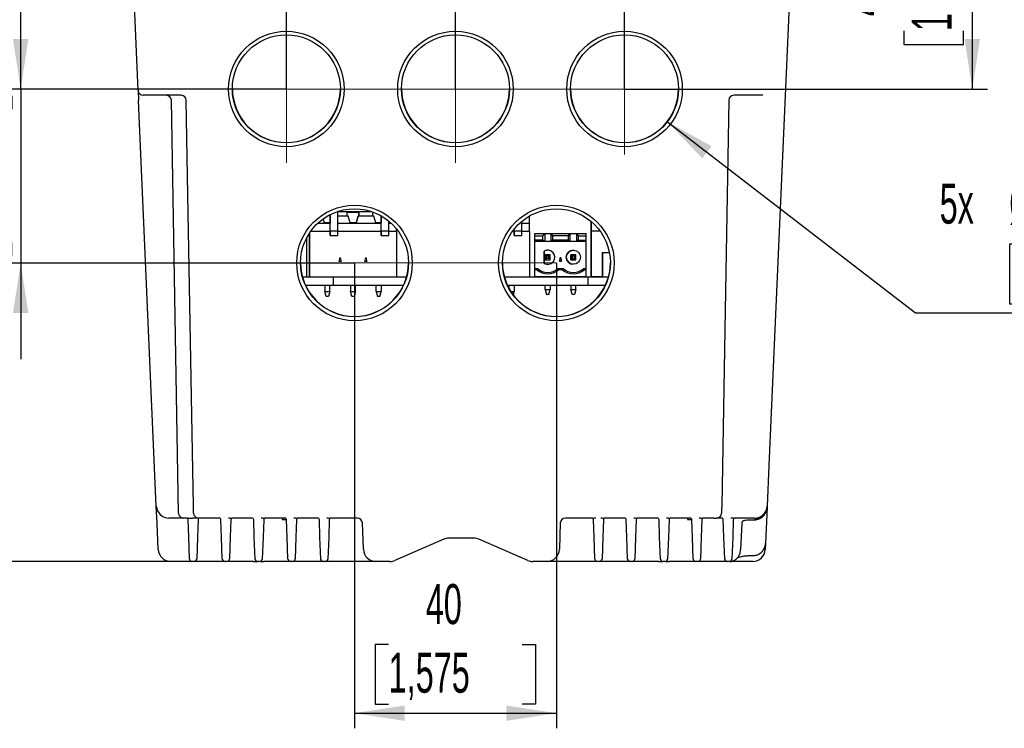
# Model space of a CAD drawing. Header units: millimetres. Extents: x 0 to 1260, y 0 to 891.
# Tile 14 of 56: x 132 to 327, y 515 to 655. Entities that reach past the tile are written whole.
import ezdxf

# ---------------------------------------------------------------- set-up
doc = ezdxf.new("R2010")
doc.units = ezdxf.units.MM
doc.header["$LTSCALE"] = 3
doc.layers.add('FORMAT', color=7, linetype='Continuous')
doc.styles.add('SLDTEXTSTYLE0', font='TXT', dxfattribs={"width": 0.605})
doc.dimstyles.new('SLDDIMSTYLE0', dxfattribs={"dimtxt": 7.704956, "dimasz": 9.906, "dimexe": 0, "dimexo": 0.0625, "dimgap": 1.926239, "dimtad": 1, "dimdec": 1, "dimrnd": 1e-09, "dimzin": 12, "dimdsep": 46, "dimtxsty": 'SLDTEXTSTYLE0', "dimsah": 1, "dimcen": 0.09, "dimadec": 0, "dimazin": 3, "dimtfac": 1, "dimtdec": 1, "dimtmove": 0, "dimatfit": 0, "dimfxl": 1, "dimfrac": 2, "dimtolj": 1, "dimtzin": 12, "dimarcsym": 0})
doc.dimstyles.new('SLDDIMSTYLE4', dxfattribs={"dimtxt": 7.704956, "dimasz": 9.906, "dimexe": 0, "dimexo": 0.0625, "dimgap": 1.926239, "dimtad": 1, "dimdec": 1, "dimrnd": 1e-09, "dimzin": 12, "dimdsep": 46, "dimtxsty": 'SLDTEXTSTYLE0', "dimblk2": 'DOT', "dimsah": 1, "dimcen": 0.09, "dimadec": 0, "dimazin": 3, "dimtfac": 1, "dimtdec": 1, "dimtmove": 0, "dimatfit": 0, "dimfxl": 1, "dimfrac": 2, "dimtolj": 1, "dimtzin": 12, "dimarcsym": 0})
doc.dimstyles.new('SLDDIMSTYLE5', dxfattribs={"dimtxt": 7.704956, "dimasz": 3.048, "dimexe": 0, "dimexo": 0.0625, "dimgap": 1.926239, "dimtad": 1, "dimdec": 1, "dimrnd": 1e-09, "dimzin": 12, "dimdsep": 46, "dimtxsty": 'SLDTEXTSTYLE0', "dimblk1": 'DOT', "dimsah": 1, "dimcen": 0.09, "dimadec": 0, "dimazin": 3, "dimtfac": 1, "dimtdec": 1, "dimtmove": 0, "dimatfit": 0, "dimldrblk": 'DOT', "dimfxl": 1, "dimfrac": 2, "dimtolj": 1, "dimtzin": 12, "dimarcsym": 0})
doc.dimstyles.new('SLDDIMSTYLE6', dxfattribs={"dimtxt": 7.704956, "dimasz": 9.906, "dimexe": 0, "dimexo": 0.0625, "dimgap": 1.926239, "dimtad": 1, "dimdec": 1, "dimrnd": 1e-09, "dimzin": 12, "dimdsep": 46, "dimtxsty": 'SLDTEXTSTYLE0', "dimsah": 1, "dimcen": 0.09, "dimadec": 0, "dimazin": 3, "dimtfac": 1, "dimtdec": 1, "dimtofl": 0, "dimtmove": 0, "dimatfit": 3, "dimfxl": 1, "dimfrac": 2, "dimtolj": 1, "dimtzin": 12, "dimarcsym": 0})
doc.dimstyles.new('SLDDIMSTYLE7', dxfattribs={"dimtxt": 7.704956, "dimasz": 9.906, "dimexe": 0, "dimexo": 0.0625, "dimgap": 1.926239, "dimtad": 0, "dimtih": 1, "dimtoh": 1, "dimdec": 1, "dimrnd": 1e-09, "dimzin": 12, "dimdsep": 46, "dimtxsty": 'SLDTEXTSTYLE0', "dimsah": 1, "dimcen": 0, "dimadec": 0, "dimazin": 3, "dimtfac": 1, "dimtdec": 1, "dimtofl": 0, "dimtmove": 0, "dimatfit": 3, "dimfxl": 1, "dimfrac": 2, "dimtolj": 1, "dimtzin": 12, "dimarcsym": 0})

# ---------------------------------------------------------------- blocks, each defined once
blk = doc.blocks.new('_Dot')
at = {"color": 0, "linetype": 'ByBlock', "lineweight": -2}
blk.add_line((-0.5, 0), (-1, 0), dxfattribs=at)
at = {"color": 0, "linetype": 'ByBlock', "const_width": 0.5}
blk.add_lwpolyline([(-0.25, 0, 1), (0.25, 0, 1)], format="xyb", close=True, dxfattribs=at)
blk = doc.blocks.new('_D_5')
at = {"layer": 'FORMAT'}
for p, q in [((143.09, 770.74), (140.45, 770.74)), ((140.45, 770.74), (140.45, 758.91)), ((169.55, 770.74), (172.2, 770.74)), ((172.2, 770.74), (172.2, 758.91)), ((140.45, 758.91), (143.09, 758.91)), ((172.2, 758.91), (169.55, 758.91)), ((184.42, 641.47), (184.42, 760.14)), ((217.92, 641.47), (217.92, 760.14)), ((184.42, 757.14), (134.86, 757.14)), ((184.42, 757.14), (217.92, 757.14)), ((217.92, 757.14), (236.97, 757.14))]:
    blk.add_line(p, q, dxfattribs=at)
blk.add_solid([(184.42, 757.14), (174.52, 758.67), (174.52, 755.62)], dxfattribs=at)
at = {"layer": 'FORMAT', "xscale": 3.048, "yscale": 3.048, "rotation": 180}
blk.add_blockref('_Dot', (217.92, 757.14, 94.89), dxfattribs=at)
at = {"layer": 'FORMAT', "char_height": 7.938, "attachment_point": 1, "style": 'SLDTEXTSTYLE0'}
for s, insert in [('33,5', (146.03, 782.74)), ('1,319', (143.09, 769.14))]:
    blk.add_mtext(s, dxfattribs=dict(at, insert=insert))
blk = doc.blocks.new('_D_6')
at = {"layer": 'FORMAT'}
for p, q in [((267.3, 770.74), (264.65, 770.74)), ((264.65, 770.74), (264.65, 758.91)), ((293.75, 770.74), (296.4, 770.74)), ((296.4, 770.74), (296.4, 758.91)), ((217.92, 641.47), (217.92, 760.14)), ((251.42, 641.47), (251.42, 760.14)), ((264.65, 758.91), (267.3, 758.91)), ((296.4, 758.91), (293.75, 758.91)), ((217.92, 757.14), (198.87, 757.14)), ((217.92, 757.14), (251.42, 757.14)), ((251.42, 757.14), (301.99, 757.14))]:
    blk.add_line(p, q, dxfattribs=at)
blk.add_solid([(251.42, 757.14), (261.33, 755.62), (261.33, 758.67)], dxfattribs=at)
at = {"layer": 'FORMAT', "xscale": 3.048, "yscale": 3.048}
blk.add_blockref('_Dot', (217.92, 757.14, 94.89), dxfattribs=at)
at = {"layer": 'FORMAT', "char_height": 7.938, "attachment_point": 1, "style": 'SLDTEXTSTYLE0'}
for s, insert in [('33,5', (270.24, 782.74)), ('1,319', (267.3, 769.14))]:
    blk.add_mtext(s, dxfattribs=dict(at, insert=insert))
blk = doc.blocks.new('_D_7')
at = {"layer": 'FORMAT'}
for p, q in [((131.79, 641.47), (131.79, 660.52)), ((118.19, 637.46), (118.19, 640.11)), ((118.19, 640.11), (130.02, 640.11)), ((184.42, 641.47), (128.79, 641.47)), ((130.02, 640.11), (130.02, 637.46)), ((131.79, 641.47), (131.79, 607)), ((118.19, 611), (118.19, 608.36)), ((130.02, 608.36), (130.02, 611)), ((118.19, 608.36), (130.02, 608.36)), ((197.92, 607), (128.79, 607)), ((131.79, 607), (131.79, 587.95))]:
    blk.add_line(p, q, dxfattribs=at)
for points in [[(131.79, 641.47), (133.31, 651.37), (130.26, 651.37)], [(131.79, 607), (130.26, 597.09), (133.31, 597.09)]]:
    blk.add_solid(points, dxfattribs=at)
at = {"layer": 'FORMAT', "char_height": 7.938, "attachment_point": 1, "rotation": 90, "style": 'SLDTEXTSTYLE0'}
for s, insert in [('1,357', (119.79, 611)), ('34,5', (106.19, 613.94))]:
    blk.add_mtext(s, dxfattribs=dict(at, insert=insert))
blk = doc.blocks.new('_D_8')
at = {"layer": 'FORMAT'}
for p, q in [((168.15, 740.41), (97.65, 740.41)), ((100.65, 547.85), (100.65, 740.41)), ((87.05, 657.36), (87.05, 660.01)), ((87.05, 660.01), (98.89, 660.01)), ((98.89, 660.01), (98.89, 657.36)), ((87.05, 630.9), (87.05, 628.26)), ((98.89, 628.26), (98.89, 630.9)), ((87.05, 628.26), (98.89, 628.26)), ((161.54, 547.85), (97.65, 547.85))]:
    blk.add_line(p, q, dxfattribs=at)
for points in [[(100.65, 740.41), (99.13, 730.5), (102.17, 730.5)], [(100.65, 547.85), (102.17, 557.76), (99.13, 557.76)]]:
    blk.add_solid(points, dxfattribs=at)
at = {"layer": 'FORMAT', "char_height": 7.938, "attachment_point": 1, "rotation": 90, "style": 'SLDTEXTSTYLE0'}
for s, insert in [('192,6', (75.06, 630.9)), ('7,581', (88.65, 630.9))]:
    blk.add_mtext(s, dxfattribs=dict(at, insert=insert))
blk = doc.blocks.new('_D_9')
at = {"layer": 'FORMAT'}
for p, q in [((197.92, 607), (197.92, 514.79)), ((237.92, 607), (237.92, 514.79)), ((204.69, 531.39), (202.05, 531.39)), ((202.05, 531.39), (202.05, 519.55)), ((231.15, 531.39), (233.8, 531.39)), ((233.8, 531.39), (233.8, 519.55)), ((202.05, 519.55), (204.69, 519.55)), ((233.8, 519.55), (231.15, 519.55)), ((197.92, 517.79), (237.92, 517.79))]:
    blk.add_line(p, q, dxfattribs=at)
for points in [[(197.92, 517.79), (207.83, 516.27), (207.83, 519.31)], [(237.92, 517.79), (228.02, 519.31), (228.02, 516.27)]]:
    blk.add_solid(points, dxfattribs=at)
at = {"layer": 'FORMAT', "char_height": 7.938, "attachment_point": 1, "style": 'SLDTEXTSTYLE0'}
for s, insert in [('40', (212.04, 543.38)), ('1,575', (204.69, 529.79))]:
    blk.add_mtext(s, dxfattribs=dict(at, insert=insert))
blk = doc.blocks.new('_D_10')
at = {"layer": 'FORMAT'}
for p, q in [((287.11, 690.95), (323.32, 690.95)), ((320.32, 690.95), (320.32, 641.47)), ((306.72, 679.44), (306.72, 682.08)), ((306.72, 682.08), (318.55, 682.08)), ((318.55, 682.08), (318.55, 679.44)), ((306.72, 652.98), (306.72, 650.33)), ((318.55, 650.33), (318.55, 652.98)), ((306.72, 650.33), (318.55, 650.33)), ((251.42, 641.47), (323.32, 641.47))]:
    blk.add_line(p, q, dxfattribs=at)
for points in [[(320.32, 690.95), (318.79, 681.04), (321.84, 681.04)], [(320.32, 641.47), (321.84, 651.37), (318.79, 651.37)]]:
    blk.add_solid(points, dxfattribs=at)
at = {"layer": 'FORMAT', "char_height": 7.938, "attachment_point": 1, "rotation": 90, "style": 'SLDTEXTSTYLE0'}
for s, insert in [('1,948', (308.32, 652.98)), ('49,5', (294.72, 655.92))]:
    blk.add_mtext(s, dxfattribs=dict(at, insert=insert))
blk = doc.blocks.new('_D_11')
at = {"layer": 'FORMAT'}
for p, q in [((259.9, 634.98), (309.09, 597.15)), ((330.31, 610.75), (327.67, 610.75)), ((327.67, 610.75), (327.67, 598.92)), ((356.77, 610.75), (359.42, 610.75)), ((359.42, 610.75), (359.42, 598.92)), ((327.67, 598.92), (330.31, 598.92)), ((359.42, 598.92), (356.77, 598.92)), ((309.09, 597.15), (362.06, 597.15))]:
    blk.add_line(p, q, dxfattribs=at)
blk.add_solid([(259.9, 634.98), (266.83, 627.73), (268.68, 630.15)], dxfattribs=at)
at = {"layer": 'FORMAT', "char_height": 7.938, "attachment_point": 1, "style": 'SLDTEXTSTYLE0'}
for s, insert in [('5x', (313.85, 622.74)), ('%%c', (327.63, 622.74)), ('21,4', (338.87, 622.74)), ('0,843', (330.31, 609.15))]:
    blk.add_mtext(s, dxfattribs=dict(at, insert=insert))

msp = doc.modelspace()

# ---------------------------------------------------------------- linework, layer by layer
at = {"color": 7, "linetype": 'Continuous', "lineweight": 25}
for p, q in [((155.067789, 641.19319), (152.895325, 690.95081)), ((285.447017, 690.95081), (280.029121, 566.860582)), ((155.067789, 641.19319), (155.153587, 639.228095)), ((156.946412, 640.23681), (156.066837, 640.23681)), ((163.598417, 640.23681), (156.946412, 640.23681)), ((278.845024, 640.23681), (273.073541, 640.23681)), ((158.66333, 558.841761), (155.153587, 639.228095)), ((163.070396, 557.433357), (161.642206, 639.254262)), ((164.861374, 624.180697), (164.598264, 639.254262)), ((272.073693, 639.254262), (271.41309, 601.408349)), ((165.878319, 565.919945), (164.861374, 624.180697)), ((193.106351, 613.407491), (193.106351, 616.579268)), ((193.106351, 616.571394), (193.106351, 614.971224)), ((201.312141, 617.171671), (194.530202, 617.171672)), ((194.606351, 616.665298), (194.606351, 617.171672)), ((194.606351, 613.407491), (194.606351, 616.665298)), ((196.456351, 617.071225), (198.756351, 617.071225)), ((196.456351, 616.271224), (196.456351, 617.071225)), ((198.756351, 617.071225), (198.756351, 616.271224)), ((198.756351, 616.271224), (198.756351, 617.071225)), ((198.756351, 617.071225), (198.756351, 617.071225)), ((201.536351, 616.271224), (201.536351, 617.071225)), ((190.674113, 614.897486), (193.106351, 614.897486)), ((191.961351, 614.971225), (191.737718, 615.756961)), ((193.106351, 614.971224), (191.961351, 614.971225)), ((196.671351, 616.271224), (194.606351, 616.271224)), ((194.606351, 614.897486), (203.226351, 614.897485)), ((197.041351, 614.971224), (196.671351, 616.271224)), ((198.251351, 614.971224), (197.041351, 614.971224)), ((198.25135, 614.971224), (198.290362, 615.108291)), ((198.25135, 614.971224), (198.251351, 614.971224)), ((198.621351, 616.271224), (198.251351, 614.971224)), ((198.290362, 615.108291), (198.621351, 616.271224)), ((201.751351, 616.271224), (198.621351, 616.271224)), ((198.621351, 616.271224), (198.621351, 616.271224)), ((202.121351, 614.971224), (201.751351, 616.271224)), ((203.226351, 614.971224), (202.121351, 614.971224)), ((203.226351, 616.316227), (203.226351, 614.971224)), ((203.226351, 613.407491), (203.226351, 616.316227)), ((204.726351, 613.407491), (204.726351, 615.282097)), ((204.726351, 614.897485), (205.16823, 614.897485)), ((231.081331, 613.407489), (231.081331, 615.253436)), ((231.081331, 614.897485), (232.621331, 614.897485)), ((232.621331, 614.897485), (232.621331, 616.271224)), ((232.621331, 613.271224), (232.621331, 614.897485)), ((244.819302, 607.325166), (244.819302, 615.204677)), ((244.819302, 614.910186), (244.819302, 613.283924)), ((189.02635, 612.974656), (189.02635, 604.271225)), ((189.02635, 607.312467), (189.02635, 612.974656)), ((193.10635, 613.271224), (189.232172, 613.271225)), ((193.10635, 612.471672), (193.106351, 613.407491)), ((193.10635, 613.155011), (193.10635, 613.271224)), ((193.10635, 613.155011), (193.10635, 612.471672)), ((193.106351, 613.407491), (194.606351, 613.407491)), ((194.60635, 612.471672), (194.606351, 613.407491)), ((203.22635, 613.271224), (194.606351, 613.271224)), ((203.22635, 612.471671), (203.226351, 613.407491)), ((203.22635, 613.171536), (203.22635, 613.271224)), ((203.22635, 613.171536), (203.22635, 612.471671)), ((203.226351, 613.407491), (204.726351, 613.407491)), ((204.72635, 612.471671), (204.726351, 613.407491)), ((206.26635, 613.271224), (204.726351, 613.271224)), ((206.26635, 613.271224), (206.266351, 613.723356)), ((206.26635, 613.271224), (206.26635, 604.271224)), ((229.581331, 613.271224), (229.232172, 613.271224)), ((229.581331, 613.407489), (229.581331, 613.729998)), ((229.581331, 612.47167), (229.581331, 613.407489)), ((229.581331, 613.407489), (231.081331, 613.407489)), ((229.581331, 613.171535), (229.581331, 613.271224)), ((229.581331, 613.171535), (229.581331, 612.47167)), ((231.081331, 612.47167), (231.081331, 613.407489)), ((232.621331, 613.271224), (231.081331, 613.271224)), ((232.621331, 613.271224), (232.621331, 604.271224)), ((233.666069, 612.371224), (233.666069, 612.871224)), ((233.666069, 612.871224), (243.826069, 612.871224)), ((233.666069, 611.941224), (233.666069, 612.871223)), ((235.231069, 612.371224), (235.601069, 612.844385)), ((235.601069, 612.844385), (236.811069, 612.844385)), ((235.601069, 612.844385), (235.601069, 611.234617)), ((236.811069, 612.844385), (237.181069, 612.371224)), ((236.811069, 612.844385), (236.811069, 611.234617)), ((240.311069, 612.371224), (240.681069, 612.844386)), ((240.681069, 612.844386), (241.891069, 612.844386)), ((240.681069, 611.234617), (240.681069, 612.844386)), ((241.891069, 612.844386), (242.261069, 612.371224)), ((241.891069, 612.844386), (241.891069, 611.234617)), ((243.826069, 612.371224), (243.826069, 612.871224)), ((246.60102, 613.283924), (244.819302, 613.283924)), ((244.819302, 613.283924), (244.819302, 613.283924)), ((244.819302, 613.283924), (244.819302, 604.283924)), ((188.496178, 604.271224), (188.496178, 612.093566)), ((193.10635, 612.471672), (193.10635, 612.471672)), ((193.10635, 612.471672), (194.60635, 612.471672)), ((203.22635, 612.471671), (203.22635, 612.471671)), ((203.22635, 612.471671), (204.72635, 612.471671)), ((229.581331, 612.47167), (229.581331, 612.47167)), ((229.581331, 612.47167), (231.081331, 612.47167)), ((233.666069, 611.546224), (233.666069, 612.371224)), ((233.666069, 612.371224), (235.231069, 612.371224)), ((233.666069, 611.941224), (233.666069, 611.941224)), ((233.666069, 604.271224), (233.666069, 611.941223)), ((233.666069, 611.234617), (233.666069, 611.546224)), ((235.231069, 611.546224), (233.666069, 611.546224)), ((235.562058, 611.234617), (233.666069, 611.234617)), ((233.666069, 608.141224), (233.666069, 611.234616)), ((235.231069, 611.546224), (235.231069, 612.371224)), ((235.562058, 611.234617), (235.231069, 611.546224)), ((235.601069, 611.234617), (235.562058, 611.234617)), ((236.811069, 611.234617), (235.601069, 611.234617)), ((236.85008, 611.234617), (236.811069, 611.234617)), ((237.181069, 611.546224), (236.85008, 611.234617)), ((240.642058, 611.234617), (236.85008, 611.234617)), ((240.311069, 612.371224), (237.181069, 612.371224)), ((237.181069, 612.371224), (237.181069, 611.546224)), ((240.311069, 611.546224), (237.181069, 611.546224)), ((240.311069, 611.546224), (240.311069, 612.371224)), ((240.642058, 611.234617), (240.311069, 611.546224)), ((240.681069, 611.234617), (240.642058, 611.234617)), ((241.891069, 611.234617), (240.681069, 611.234617)), ((241.93008, 611.234617), (241.891069, 611.234617)), ((242.261069, 611.546224), (241.93008, 611.234617)), ((243.826069, 611.234617), (241.93008, 611.234617)), ((242.261069, 612.371224), (243.826069, 612.371224)), ((242.261069, 612.371224), (242.261069, 611.546224)), ((242.261069, 611.546224), (243.826069, 611.546224)), ((243.826069, 611.546224), (243.826069, 612.371224)), ((243.826069, 611.234617), (243.826069, 611.546224)), ((243.826069, 605.941224), (243.826069, 611.234617)), ((235.506069, 609.35366), (235.506069, 609.35366)), ((235.506069, 609.35366), (235.506069, 606.928788)), ((235.506069, 606.928788), (235.506069, 609.35366)), ((235.706069, 608.641224), (235.706069, 607.641224)), ((235.974018, 608.373275), (235.706069, 608.641224)), ((236.706069, 608.641224), (235.706069, 608.641224)), ((235.706069, 607.641224), (235.706069, 608.641224)), ((236.206069, 609.541224), (236.206069, 609.541224)), ((236.43812, 608.373275), (236.706069, 608.641224)), ((236.706069, 607.641224), (236.706069, 608.641224)), ((240.786069, 608.641224), (240.786069, 607.641224)), ((241.054018, 608.373275), (240.786069, 608.641224)), ((241.786069, 608.641224), (240.786069, 608.641224)), ((240.786069, 607.641224), (240.786069, 608.641224)), ((241.286069, 609.541224), (241.286069, 609.541224)), ((241.51812, 608.373275), (241.786069, 608.641224)), ((241.786069, 607.641224), (241.786069, 608.641224)), ((247.046159, 609.071224), (247.046159, 604.271224)), ((247.071183, 609.071224), (247.046159, 609.071224)), ((247.071183, 609.071224), (248.424845, 609.071224)), ((247.071183, 604.271224), (247.071183, 609.071224)), ((189.02635, 607.420969), (189.02635, 607.621225)), ((189.02635, 607.621225), (189.02635, 607.621225)), ((189.02635, 607.621225), (189.02635, 607.420969)), ((189.02635, 607.420969), (189.02635, 607.312467)), ((189.02635, 604.971482), (189.02635, 607.420969)), ((194.905388, 607.321224), (195.10635, 608.071224)), ((195.307312, 607.321224), (194.905388, 607.321224)), ((195.10635, 608.071224), (195.307312, 607.321224)), ((199.985388, 607.321224), (200.18635, 608.071224)), ((200.387312, 607.321224), (199.985388, 607.321224)), ((200.18635, 608.071224), (200.387312, 607.321224)), ((233.666069, 607.940262), (233.666069, 608.342185)), ((233.666069, 605.941224), (233.666069, 608.141224)), ((235.506069, 606.928788), (235.506069, 606.928788)), ((235.974018, 607.909173), (235.706069, 607.641224)), ((235.706069, 607.641224), (236.706069, 607.641224)), ((236.43812, 608.373275), (235.974018, 608.373275)), ((235.974018, 608.373275), (235.974018, 607.909173)), ((236.43812, 607.909173), (235.974018, 607.909173)), ((236.206069, 606.741224), (236.206069, 606.741224)), ((236.43812, 607.909173), (236.43812, 608.373275)), ((236.706069, 607.641224), (236.43812, 607.909173)), ((238.545107, 607.391224), (238.746069, 608.141224)), ((238.545107, 607.391224), (238.94703, 607.391224)), ((238.746069, 608.141224), (238.947031, 607.391224)), ((238.947031, 607.391224), (238.746069, 608.141224)), ((240.786069, 607.641224), (241.054018, 607.909173)), ((240.786069, 607.641224), (241.786069, 607.641224)), ((241.054018, 608.373275), (241.054018, 607.909173)), ((241.51812, 608.373275), (241.054018, 608.373275)), ((241.054018, 607.909173), (241.51812, 607.909173)), ((241.286069, 606.741224), (241.286069, 606.741224)), ((241.51812, 607.909173), (241.51812, 608.373275)), ((241.786069, 607.641224), (241.51812, 607.909173)), ((244.819302, 607.433668), (244.819302, 607.633924)), ((244.819302, 607.633924), (244.819302, 607.633924)), ((244.819302, 607.633924), (244.819302, 607.433668)), ((244.819302, 607.433668), (244.819302, 607.325166)), ((244.819302, 604.984182), (244.819302, 607.433668)), ((189.02635, 604.271225), (189.02635, 605.079984)), ((189.02635, 605.079984), (189.02635, 604.971482)), ((189.02635, 604.971482), (189.02635, 604.771226)), ((189.02635, 604.771226), (189.02635, 604.971482)), ((189.02635, 604.771226), (189.02635, 604.771226)), ((233.666069, 605.641224), (233.666069, 605.941224)), ((233.666069, 605.941224), (234.166461, 605.941224)), ((234.052003, 605.641224), (233.666069, 605.641224)), ((233.666069, 604.271224), (233.666069, 605.641223)), ((234.166461, 605.941224), (234.052003, 605.641224)), ((238.245677, 605.941224), (238.360135, 605.641224)), ((238.245677, 605.941224), (239.246461, 605.941224)), ((239.132003, 605.641224), (238.360135, 605.641224)), ((239.246461, 605.941224), (239.132003, 605.641224)), ((243.325677, 605.941224), (243.440135, 605.641224)), ((243.325677, 605.941224), (243.826069, 605.941224)), ((243.826069, 605.641224), (243.440135, 605.641224)), ((243.826069, 605.641224), (243.826069, 605.941224)), ((243.826069, 604.271224), (243.826069, 605.641224)), ((244.819301, 604.283924), (244.819301, 605.092684)), ((244.819302, 605.092684), (244.819302, 604.984182)), ((244.819302, 604.984182), (244.819302, 604.783926)), ((244.819302, 604.783926), (244.819302, 604.984182)), ((244.819302, 604.783926), (244.819302, 604.783926)), ((187.605138, 604.271224), (193.671171, 604.271224)), ((193.671171, 604.271224), (193.671171, 602.62122)), ((193.671171, 604.271224), (208.237204, 604.271224)), ((227.605138, 604.271224), (233.531171, 604.271224)), ((233.531171, 604.271224), (235.586172, 604.271224)), ((243.826069, 604.271224), (233.666069, 604.271224)), ((235.586172, 604.271224), (244.171171, 604.271224)), ((244.171171, 604.271224), (244.171171, 602.62122)), ((244.171171, 604.271224), (248.237204, 604.271224)), ((244.819302, 604.283924), (244.819301, 604.283924)), ((247.046159, 604.283924), (244.819302, 604.283924)), ((188.209856, 602.62122), (193.671171, 602.62122)), ((192.06635, 602.62122), (192.06635, 601.371225)), ((192.06635, 602.62122), (192.06635, 601.371225)), ((192.06635, 601.371225), (192.06635, 601.371225)), ((192.06635, 601.371225), (193.06635, 601.371224)), ((192.334299, 600.371225), (192.06635, 601.371225)), ((192.334299, 600.371225), (192.06635, 601.371225)), ((193.06635, 601.371224), (192.798401, 600.371224)), ((193.06635, 601.371224), (193.06635, 602.62122)), ((193.671171, 602.62122), (207.632486, 602.62122)), ((197.14635, 602.62122), (197.14635, 601.371224)), ((197.14635, 602.62122), (197.14635, 601.371224)), ((197.14635, 601.371224), (197.14635, 601.371224)), ((197.14635, 601.371224), (198.14635, 601.371224)), ((197.414299, 600.371224), (197.14635, 601.371224)), ((197.414299, 600.371224), (197.14635, 601.371224)), ((198.14635, 601.371224), (197.878401, 600.371224)), ((198.14635, 601.371224), (198.14635, 602.62122)), ((202.22635, 601.371224), (202.22635, 602.62122)), ((202.22635, 601.371224), (202.22635, 602.62122)), ((202.22635, 601.371224), (202.22635, 601.371224)), ((202.22635, 601.371224), (203.22635, 601.371224)), ((202.22635, 601.371224), (202.494299, 600.371224)), ((202.22635, 601.371224), (202.494299, 600.371224)), ((202.958401, 600.371224), (203.22635, 601.371224)), ((203.22635, 602.62122), (203.22635, 601.371224)), ((228.209856, 602.62122), (233.531171, 602.62122)), ((228.58133, 601.89331), (228.58133, 602.62122)), ((228.58133, 601.89331), (228.58133, 602.62122)), ((228.893277, 601.371224), (229.58133, 601.371224)), ((229.389984, 600.657109), (229.58133, 601.371224)), ((229.58133, 602.62122), (229.58133, 601.371224)), ((233.531171, 602.62122), (235.586172, 602.62122)), ((235.586172, 602.62122), (244.171171, 602.62122)), ((235.706069, 601.771224), (235.706069, 602.62122)), ((235.706069, 601.771224), (235.706069, 602.62122)), ((235.706069, 601.771224), (235.706069, 601.771224)), ((235.711094, 601.752469), (235.974018, 600.771224)), ((235.711094, 601.752469), (235.974018, 600.771224)), ((235.716171, 601.771224), (236.695967, 601.771224)), ((236.43812, 600.771224), (236.701044, 601.75247)), ((236.706069, 602.62122), (236.706069, 601.771224)), ((240.786069, 602.62122), (240.786069, 601.771224)), ((240.786069, 602.62122), (240.786069, 601.771224)), ((240.786069, 601.771224), (240.786069, 601.771224)), ((241.054018, 600.771224), (240.791094, 601.75247)), ((241.054018, 600.771224), (240.791094, 601.75247)), ((240.796171, 601.771224), (241.775967, 601.771224)), ((241.781044, 601.75247), (241.51812, 600.771224)), ((241.786069, 601.771224), (241.786069, 602.62122)), ((244.171171, 602.62122), (247.632486, 602.62122)), ((271.41309, 601.408349), (270.67066, 558.874555)), ((192.798401, 600.371224), (192.334299, 600.371225)), ((192.334299, 600.371225), (192.334299, 600.371225)), ((197.414299, 600.371224), (197.414299, 600.371224)), ((197.878401, 600.371224), (197.414299, 600.371224)), ((202.494299, 600.371224), (202.494299, 600.371224)), ((202.958401, 600.371224), (202.494299, 600.371224)), ((236.43812, 600.771224), (235.974018, 600.771224)), ((241.51812, 600.771224), (241.054018, 600.771224)), ((166.001413, 558.867928), (165.878319, 565.919945)), ((280.029121, 566.860582), (279.679012, 558.841761)), ((158.81081, 555.463909), (158.66333, 558.841761)), ((166.026453, 557.433357), (166.001413, 558.867928)), ((279.668771, 558.60722), (279.357794, 551.484675)), ((279.679012, 558.841761), (279.668771, 558.60722)), ((162.070548, 556.45081), (161.160951, 556.45081)), ((164.070243, 556.45081), (162.070548, 556.45081)), ((164.926196, 556.45081), (164.070243, 556.45081)), ((164.926196, 556.45081), (165.026606, 556.451953)), ((165.077979, 552.676312), (164.959011, 556.083106)), ((165.466702, 556.455173), (165.854029, 556.45081)), ((167.026301, 556.45081), (165.854029, 556.45081)), ((166.93333, 556.083106), (166.814363, 552.676312)), ((171.242697, 556.45081), (167.026301, 556.45081)), ((171.577979, 552.676312), (171.459011, 556.083106)), ((173.43333, 556.083106), (173.314363, 552.676312)), ((177.742697, 556.45081), (173.649645, 556.45081)), ((178.077979, 552.676312), (177.959011, 556.083106)), ((179.93333, 556.083106), (179.814363, 552.676312)), ((184.242697, 556.45081), (180.149645, 556.45081)), ((184.577979, 552.676312), (184.459011, 556.083106)), ((186.43333, 556.083106), (186.314363, 552.676312)), ((190.742697, 556.45081), (186.649645, 556.45081)), ((191.077979, 552.676312), (190.959011, 556.083106)), ((192.93333, 556.083106), (192.814363, 552.676312)), ((198.492086, 556.45081), (193.149645, 556.45081)), ((245.042697, 556.45081), (239.700256, 556.45081)), ((245.377979, 552.676312), (245.259011, 556.083106)), ((247.23333, 556.083106), (247.114363, 552.676312)), ((251.542697, 556.45081), (247.449645, 556.45081)), ((251.877979, 552.676312), (251.759011, 556.083106)), ((253.73333, 556.083106), (253.614363, 552.676312)), ((258.042697, 556.45081), (253.949645, 556.45081)), ((258.377979, 552.676312), (258.259011, 556.083106)), ((260.23333, 556.083106), (260.114363, 552.676312)), ((264.542697, 556.45081), (260.449645, 556.45081)), ((264.877979, 552.676312), (264.759011, 556.083106)), ((266.73333, 556.083106), (266.614363, 552.676312)), ((269.097992, 556.45081), (266.949645, 556.45081)), ((269.097992, 556.45081), (269.645656, 556.45081)), ((270.817304, 556.45081), (269.645656, 556.45081)), ((271.107879, 552.676312), (270.988911, 556.083106)), ((272.96323, 556.083106), (272.844263, 552.676312)), ((277.181391, 556.45081), (273.252791, 556.45081)), ((276.171171, 556.120864), (277.161223, 556.120864)), ((159.038814, 550.241761), (158.81081, 555.463909)), ((199.673838, 550.263561), (199.491477, 555.485709)), ((238.700865, 555.485709), (238.518504, 550.263561)), ((274.437915, 550.241358), (274.71292, 555.454192)), ((165.229639, 548.33336), (165.077979, 552.676312)), ((166.814363, 552.676312), (166.662703, 548.33336)), ((171.729639, 548.33336), (171.577979, 552.676312)), ((173.314363, 552.676312), (173.162703, 548.33336)), ((178.229639, 548.33336), (178.077979, 552.676312)), ((179.814363, 552.676312), (179.662703, 548.33336)), ((184.729639, 548.33336), (184.577979, 552.676312)), ((186.314363, 552.676312), (186.162703, 548.33336)), ((191.229639, 548.33336), (191.077979, 552.676312)), ((192.814363, 552.676312), (192.662703, 548.33336)), ((215.621312, 552.245483), (205.932633, 548.056137)), ((221.578822, 552.45081), (216.61352, 552.45081)), ((232.259708, 548.056137), (222.57103, 552.245483)), ((245.529639, 548.33336), (245.377979, 552.676312)), ((247.114363, 552.676312), (246.962703, 548.33336)), ((252.029639, 548.33336), (251.877979, 552.676312)), ((253.614363, 552.676312), (253.462703, 548.33336)), ((258.529639, 548.33336), (258.377979, 552.676312)), ((260.114363, 552.676312), (259.962703, 548.33336)), ((265.029639, 548.33336), (264.877979, 552.676312)), ((266.614363, 552.676312), (266.462703, 548.33336)), ((271.259539, 548.33336), (271.107879, 552.676312)), ((272.844263, 552.676312), (272.692603, 548.33336)), ((279.357794, 551.484675), (279.303528, 550.241761)), ((276.171171, 549.012078), (276.853023, 549.012078)), ((165.729334, 547.85081), (161.536435, 547.85081)), ((166.163008, 547.85081), (165.729334, 547.85081)), ((172.229334, 547.85081), (166.163008, 547.85081)), ((172.663008, 547.85081), (172.229334, 547.85081)), ((177.915055, 547.85081), (174.466598, 547.85081)), ((179.163008, 547.85081), (178.729334, 547.85081)), ((183.425744, 547.85081), (179.977287, 547.85081)), ((185.663008, 547.85081), (185.229334, 547.85081)), ((191.729334, 547.85081), (185.663008, 547.85081)), ((192.163008, 547.85081), (191.729334, 547.85081)), ((198.096171, 547.85081), (192.163008, 547.85081)), ((202.172315, 547.85081), (198.096171, 547.85081)), ((204.940426, 547.85081), (202.172315, 547.85081)), ((236.020027, 547.85081), (233.251916, 547.85081)), ((240.096171, 547.85081), (236.020027, 547.85081)), ((246.029334, 547.85081), (240.096171, 547.85081)), ((246.463008, 547.85081), (246.029334, 547.85081)), ((252.529334, 547.85081), (246.463008, 547.85081)), ((252.963008, 547.85081), (252.529334, 547.85081)), ((258.215055, 547.85081), (254.766598, 547.85081)), ((259.463008, 547.85081), (259.029334, 547.85081)), ((263.725744, 547.85081), (260.277287, 547.85081)), ((265.963008, 547.85081), (265.529334, 547.85081)), ((271.759234, 547.85081), (265.963008, 547.85081)), ((272.192908, 547.85081), (271.759234, 547.85081)), ((272.340309, 547.85081), (272.192908, 547.85081)), ((276.805907, 547.85081), (272.340309, 547.85081))]:
    msp.add_line(p, q, dxfattribs=at)
at = {"color": 7, "linetype": 'Continuous', "lineweight": 25, "flags": 128}
for points in [[(236.206069, 609.541224), (236.059729, 609.533555), (235.506069, 609.35366)], [(235.506069, 606.928788), (236.059729, 606.748893), (236.206069, 606.741224)]]:
    msp.add_lwpolyline(points, dxfattribs=at)
at = {"color": 7, "linetype": 'Continuous', "lineweight": 25}
for centre, radius in [((184.42244, 641.474836), 11.446623), ((184.419982, 641.507386), 10.697172), ((217.92244, 641.474836), 11.446623), ((217.919982, 641.507386), 10.697172), ((251.42244, 641.474836), 11.446623), ((251.419982, 641.507386), 10.697172), ((197.92244, 607.007672), 11.446623), ((237.92244, 607.007672), 11.446623), ((197.919982, 607.040223), 10.697172), ((237.919982, 607.040223), 10.697172), ((241.286069, 608.141224), 1.4)]:
    msp.add_circle(centre, radius, dxfattribs=at)
for centre, radius, start, end in [((156.066837, 641.23681), 1, 182.5, 270), ((160.642359, 639.23681), 1, 1, 90), ((163.598417, 639.23681), 1, 1, 90), ((184.415551, 641.580928), 10.694382, 180.02445235, 270.0301065), ((184.426348, 641.581371), 10.694824, 269.97226418, 359.97317697), ((217.915551, 641.580928), 10.694382, 180.02445235, 270.0301065), ((217.926348, 641.581371), 10.694824, 269.97226418, 359.97317697), ((251.415551, 641.580928), 10.694382, 180.02445235, 270.0301065), ((251.426348, 641.581371), 10.694824, 269.97226418, 359.97317697), ((273.073541, 639.23681), 1, 90, 179), ((236.206069, 608.141224), 1.4, 240.0000025, 120.0000025), ((241.286069, 608.141224), 1.4, 90.0000025, 270.0000025), ((197.915551, 607.113764), 10.694382, 180.02445235, 270.0301065), ((197.926348, 607.114207), 10.694824, 269.97226418, 359.97317697), ((237.915551, 607.113764), 10.694382, 180.02445235, 270.0301065), ((237.926348, 607.114207), 10.694824, 269.97226418, 359.97317697), ((236.206069, 608.141224), 3.3, 229.25094813, 310.74905688), ((236.206069, 608.141224), 3, 227.16657444, 312.83343057), ((241.286069, 608.141224), 3.3, 229.25094813, 310.74905688), ((241.286069, 608.141224), 3, 227.16657444, 312.83343057), ((161.160951, 558.95081), 2.5, 182.5, 270), ((277.181391, 558.95081), 2.5, 270, 357.5), ((164.070243, 557.45081), 1, 181, 270), ((164.578244, 556.06981), 0.381, 2, 90), ((167.026301, 557.45081), 1, 181, 270), ((167.314098, 556.06981), 0.381, 90, 178), ((171.078244, 556.06981), 0.381, 2, 90), ((173.814098, 556.06981), 0.381, 90, 178), ((177.578244, 556.06981), 0.381, 2, 90), ((180.314098, 556.06981), 0.381, 90, 178), ((183.929363, 556.117488), 0.338202, 99.74597312, 185.83479926), ((184.078244, 556.06981), 0.381, 2, 90), ((186.814098, 556.06981), 0.381, 90, 178), ((190.578244, 556.06981), 0.381, 2, 90), ((193.314098, 556.06981), 0.381, 90, 178), ((198.492086, 555.45081), 1, 2, 90), ((239.700256, 555.45081), 1, 90, 178), ((244.878244, 556.06981), 0.381, 2, 90), ((247.614098, 556.06981), 0.381, 90, 178), ((251.378244, 556.06981), 0.381, 2, 90), ((254.114098, 556.06981), 0.381, 90, 178), ((257.878244, 556.06981), 0.381, 2, 90), ((260.614098, 556.06981), 0.381, 90, 178), ((264.229363, 556.117488), 0.338202, 99.74597312, 185.83479926), ((264.378244, 556.06981), 0.381, 2, 90), ((267.114098, 556.06981), 0.381, 90, 178), ((269.645656, 557.45081), 1, 270, 359), ((270.608144, 556.06981), 0.381, 2, 90), ((273.343998, 556.06981), 0.381, 90, 178), ((216.61352, 549.95081), 2.5, 90, 113.38346276), ((221.578822, 549.95081), 2.5, 66.61653724, 90), ((161.536435, 550.35081), 2.5, 182.5, 270), ((202.172315, 550.35081), 2.5, 182, 270), ((236.020027, 550.35081), 2.5, 270, 358), ((276.805907, 550.35081), 2.5, 270, 357.5), ((165.729334, 548.35081), 0.5, 182, 270), ((166.163008, 548.35081), 0.5, 270, 358), ((172.229334, 548.35081), 0.5, 182, 270), ((172.663008, 548.35081), 0.5, 270, 358), ((178.729334, 548.35081), 0.5, 182, 270), ((179.163008, 548.35081), 0.5, 270, 358), ((185.229334, 548.35081), 0.5, 182, 270), ((185.663008, 548.35081), 0.5, 270, 358), ((191.729334, 548.35081), 0.5, 182, 270), ((192.163008, 548.35081), 0.5, 270, 358), ((246.029334, 548.35081), 0.5, 182, 270), ((246.463008, 548.35081), 0.5, 270, 358), ((252.529334, 548.35081), 0.5, 182, 270), ((252.963008, 548.35081), 0.5, 270, 358), ((259.029334, 548.35081), 0.5, 182, 270), ((259.463008, 548.35081), 0.5, 270, 358), ((265.529334, 548.35081), 0.5, 182, 270), ((265.963008, 548.35081), 0.5, 270, 358), ((271.759234, 548.35081), 0.5, 182, 270), ((272.192908, 548.35081), 0.5, 270, 358), ((204.940426, 550.35081), 2.5, 270, 293.38346276), ((233.251916, 550.35081), 2.5, 246.61653724, 270), ((272.578664, 549.100082), 1.190667, 266.96103585, 296.0060902)]:
    msp.add_arc(centre, radius, start, end, dxfattribs=at)
for points, knots in [([(270.67066, 558.874555), (270.669297, 558.796476), (270.665026, 558.551772), (270.658084, 558.154059), (270.651137, 557.756111), (270.646374, 557.483241), (270.645794, 557.449973), (270.645504, 557.433357)], [0, 0, 0, 0, 0.1007512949, 0.3157618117, 0.5366258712, 0.7685706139, 1, 1, 1, 1]), ([(277.160967, 556.131638), (277.187647, 556.128287), (277.493346, 556.089888), (278.075554, 556.265921), (278.800794, 556.692504), (279.33552, 557.361227), (279.622058, 557.9772), (279.626215, 558.349712), (279.627094, 558.428458)], [0, 0, 0, 0, 0.0217906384, 0.2496743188, 0.4703717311, 0.6987798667, 0.936324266, 1, 1, 1, 1]), ([(277.161223, 556.318832), (277.231507, 556.31989), (277.59288, 556.325335), (278.255566, 556.484115), (279.000593, 556.978393), (279.534025, 557.720936), (279.623831, 558.311627), (279.668771, 558.60722)], [0, 0, 0, 0, 0.055087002, 0.2832375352, 0.5239482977, 0.7617744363, 1, 1, 1, 1]), ([(165.026606, 556.451953), (165.074699, 556.453103), (165.21665, 556.456497), (165.367176, 556.4557), (165.466702, 556.455173)], [0, 0, 0, 0, 0.338806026, 1, 1, 1, 1]), ([(172.934463, 556.471373), (173.014676, 556.470675), (173.191045, 556.46914), (173.44791, 556.456077), (173.583342, 556.452541), (173.649645, 556.45081)], [0, 0, 0, 0, 0.29864274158, 0.6566388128, 1, 1, 1, 1]), ([(179.434463, 556.471373), (179.514676, 556.470675), (179.691045, 556.46914), (179.94791, 556.456077), (180.083342, 556.452541), (180.149645, 556.45081)], [0, 0, 0, 0, 0.2986427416, 0.6566388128, 1, 1, 1, 1]), ([(184.459011, 556.083106), (184.45226, 556.087087), (184.439367, 556.094686), (184.345512, 556.102394), (184.215705, 556.106334), (184.05556, 556.106164), (183.885234, 556.101877), (183.719991, 556.094064), (183.635251, 556.086757), (183.592913, 556.083106)], [0, 0, 0, 0, 0.1544336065, 0.2948778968, 0.4353089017, 0.5760358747, 0.7172407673, 0.8587289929, 1, 1, 1, 1]), ([(185.934463, 556.471373), (186.014676, 556.470675), (186.191045, 556.46914), (186.44791, 556.456077), (186.583342, 556.452541), (186.649645, 556.45081)], [0, 0, 0, 0, 0.2986427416, 0.6566388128, 1, 1, 1, 1]), ([(192.434463, 556.471373), (192.514676, 556.470675), (192.691045, 556.46914), (192.94791, 556.456077), (193.083342, 556.452541), (193.149645, 556.45081)], [0, 0, 0, 0, 0.2986427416, 0.6566388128, 1, 1, 1, 1]), ([(245.042697, 556.45081), (245.106236, 556.452416), (245.237763, 556.45574), (245.493044, 556.468917), (245.672964, 556.470585), (245.757879, 556.471373)], [0, 0, 0, 0, 0.3304270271, 0.6839859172, 1, 1, 1, 1]), ([(246.734463, 556.471373), (246.82547, 556.470459), (247.012038, 556.468587), (247.265063, 556.455191), (247.391259, 556.452196), (247.449645, 556.45081)], [0, 0, 0, 0, 0.3385047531, 0.6939509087, 1, 1, 1, 1]), ([(253.234463, 556.471373), (253.314676, 556.470675), (253.491045, 556.46914), (253.74791, 556.456077), (253.883342, 556.452541), (253.949645, 556.45081)], [0, 0, 0, 0, 0.29864274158, 0.6566388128, 1, 1, 1, 1]), ([(259.734463, 556.471373), (259.814676, 556.470675), (259.991045, 556.46914), (260.24791, 556.456077), (260.383342, 556.452541), (260.449645, 556.45081)], [0, 0, 0, 0, 0.2986427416, 0.6566388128, 1, 1, 1, 1]), ([(264.759011, 556.083106), (264.75226, 556.087087), (264.739367, 556.094686), (264.645512, 556.102394), (264.515705, 556.106334), (264.35556, 556.106164), (264.185234, 556.101877), (264.019991, 556.094064), (263.935251, 556.086757), (263.892913, 556.083106)], [0, 0, 0, 0, 0.1544336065, 0.2948778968, 0.4353089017, 0.5760358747, 0.7172407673, 0.8587289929, 1, 1, 1, 1]), ([(266.234463, 556.471373), (266.314676, 556.470675), (266.491045, 556.46914), (266.74791, 556.456077), (266.883342, 556.452541), (266.949645, 556.45081)], [0, 0, 0, 0, 0.29864274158, 0.6566388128, 1, 1, 1, 1]), ([(272.466716, 556.516773), (272.499459, 556.516451), (272.630293, 556.515166), (272.845384, 556.497947), (273.088783, 556.462568), (273.199879, 556.454603), (273.252791, 556.45081)], [0, 0, 0, 0, 0.1095267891, 0.4376463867, 0.7321643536, 1, 1, 1, 1]), ([(274.715566, 555.453988), (274.716188, 555.476429), (274.718195, 555.54889), (274.742162, 555.663798), (274.777734, 555.76817), (274.814443, 555.831891), (274.841621, 555.862309), (274.90808, 555.917419), (275.125835, 556.005907), (275.461979, 556.077797), (275.826373, 556.122119), (276.082939, 556.113079), (276.170525, 556.109993)], [0, 0, 0, 0, 0.027836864, 0.0898846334, 0.152184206, 0.2144422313, 0.2887439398, 0.4192270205, 0.5399177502, 0.6806259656, 0.8909725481, 1, 1, 1, 1]), ([(273.916768, 548.762451), (273.965377, 548.82886), (274.164553, 549.10097), (274.381744, 549.608697), (274.398152, 550.064168), (274.404629, 550.243948)], [0, 0, 0, 0, 0.1634681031, 0.6698096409, 1, 1, 1, 1]), ([(276.853023, 549.012078), (277.088835, 549.032349), (277.613419, 549.077443), (278.353939, 549.466602), (278.958797, 550.107329), (279.287692, 550.822946), (279.338248, 551.300162), (279.357794, 551.484675)], [0, 0, 0, 0, 0.1822584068, 0.4054490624, 0.6290850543, 0.8565880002, 1, 1, 1, 1]), ([(273.090371, 548.047082), (273.199809, 548.098806), (273.522408, 548.251279), (273.744979, 548.527584), (273.892047, 548.710157)], [0, 0, 0, 0, 0.3392352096, 1, 1, 1, 1]), ([(273.821067, 548.602445), (273.824941, 548.604551), (273.94098, 548.667625), (274.407021, 548.817943), (275.165788, 548.964937), (275.805099, 549.010566), (276.135973, 549.011933), (276.171171, 549.012078)], [0, 0, 0, 0, 0.0107285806, 0.3213870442, 0.6456414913, 0.9623037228, 1, 1, 1, 1]), ([(174.466598, 547.85081), (174.390467, 547.85081), (174.238192, 547.85081), (173.920074, 547.85081), (173.579829, 547.85081), (173.248562, 547.85081), (172.964804, 547.85081), (172.7603, 547.85081), (172.672186, 547.85081), (172.665141, 547.85081), (172.663008, 547.85081)], [0, 0, 0, 0, 0.1353835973, 0.2707902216, 0.4056105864, 0.539672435, 0.6733460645, 0.8071669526, 0.9416018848, 1, 1, 1, 1]), ([(177.915055, 547.85081), (177.926534, 547.85081), (178.047634, 547.85081), (178.270412, 547.85081), (178.523878, 547.85081), (178.696213, 547.85081), (178.718294, 547.85081), (178.729334, 547.85081)], [0, 0, 0, 0, 0.02550301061, 0.26906135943, 0.51263299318, 0.75631918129, 1, 1, 1, 1]), ([(179.389663, 547.85081), (179.394432, 547.85081), (179.455767, 547.85081), (179.657797, 547.85081), (179.870791, 547.85081), (179.977287, 547.85081)], [0, 0, 0, 0, 0.0404457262, 0.5202281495, 1, 1, 1, 1]), ([(185.229334, 547.85081), (185.21825, 547.85081), (185.19608, 547.85081), (185.022854, 547.85081), (184.768, 547.85081), (184.4513, 547.85081), (184.110969, 547.85081), (183.785045, 547.85081), (183.557307, 547.85081), (183.456326, 547.85081), (183.425744, 547.85081)], [0, 0, 0, 0, 0.1353827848, 0.2707885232, 0.4056097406, 0.5396733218, 0.6733474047, 0.8071669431, 0.9416003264, 1, 1, 1, 1]), ([(254.766598, 547.85081), (254.690467, 547.85081), (254.538192, 547.85081), (254.220074, 547.85081), (253.879829, 547.85081), (253.548562, 547.85081), (253.264804, 547.85081), (253.0603, 547.85081), (252.972186, 547.85081), (252.965141, 547.85081), (252.963008, 547.85081)], [0, 0, 0, 0, 0.1353835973, 0.2707902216, 0.4056105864, 0.539672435, 0.6733460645, 0.8071669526, 0.9416018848, 1, 1, 1, 1]), ([(258.215055, 547.85081), (258.226534, 547.85081), (258.347634, 547.85081), (258.570412, 547.85081), (258.823878, 547.85081), (258.996213, 547.85081), (259.018294, 547.85081), (259.029334, 547.85081)], [0, 0, 0, 0, 0.0255030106, 0.2690613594, 0.5126329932, 0.7563191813, 1, 1, 1, 1]), ([(259.689663, 547.85081), (259.694432, 547.85081), (259.755767, 547.85081), (259.957797, 547.85081), (260.170791, 547.85081), (260.277287, 547.85081)], [0, 0, 0, 0, 0.0404457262, 0.5202281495, 1, 1, 1, 1]), ([(265.529334, 547.85081), (265.51825, 547.85081), (265.49608, 547.85081), (265.322854, 547.85081), (265.068, 547.85081), (264.7513, 547.85081), (264.410969, 547.85081), (264.085045, 547.85081), (263.857307, 547.85081), (263.756326, 547.85081), (263.725744, 547.85081)], [0, 0, 0, 0, 0.1353827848, 0.2707885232, 0.4056097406, 0.5396733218, 0.6733474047, 0.8071669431, 0.9416003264, 1, 1, 1, 1]), ([(272.341895, 547.863139), (272.426534, 547.862818), (272.679152, 547.861862), (272.939883, 547.937387), (273.087171, 548.025476), (273.09589, 548.03069)], [0, 0, 0, 0, 0.3215929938, 0.9598420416, 1, 1, 1, 1])]:
    msp.add_open_spline(points, degree=3, knots=knots, dxfattribs=at)
at = {"layer": 'FORMAT', "color": 7, "lineweight": 18}
for p, q in [((184.421171, 641.467315), (253.280011, 641.467315)), ((184.421171, 641.467315), (184.421171, 626.822031)), ((217.921171, 641.50003), (217.921171, 626.842279)), ((251.421171, 641.467315), (251.421171, 628.508688)), ((237.921171, 607.032866), (197.921171, 607.032866))]:
    msp.add_line(p, q, dxfattribs=at)

# ---------------------------------------------------------------- dimensions: what is measured, and where the dimension line sits
at = {"layer": 'FORMAT'}
for base, p1, p2, dimstyle, picture, middle in [((217.921171, 757.14304), (184.421171, 641.467315), (217.921171, 641.467315), 'SLDDIMSTYLE4', '_D_5', (156.320595, 757.14304)), ((251.421171, 757.14304), (217.921171, 641.467315), (251.421171, 641.467315), 'SLDDIMSTYLE5', '_D_6', (280.525769, 757.14304)), ((237.921171, 517.789672), (197.921171, 607.000152), (237.921171, 607.000152), 'SLDDIMSTYLE6', '_D_9', (217.921171, 517.789672))]:
    dim = msp.add_linear_dim(base=base, p1=p1, p2=p2, dimstyle=dimstyle, dxfattribs=at)
    dim.commit()
    dim.dimension.update_dxf_attribs({"geometry": picture, "text_midpoint": middle, "dimtype": 160})
for base, p1, p2, dimstyle, picture, middle in [((100.650033, 740.41081), (161.536435, 547.85081), (168.148781, 740.41081), 'SLDDIMSTYLE6', '_D_8', (100.650033, 644.13081)), ((320.315683, 641.467315), (287.111407, 690.95081), (251.421171, 641.467315), 'SLDDIMSTYLE6', '_D_10', (320.315683, 666.209063)), ((131.785639, 607.000152), (184.421171, 641.467315), (197.921171, 607.000152), 'SLDDIMSTYLE0', '_D_7', (131.785639, 624.233734))]:
    dim = msp.add_linear_dim(base=base, p1=p1, p2=p2, angle=90, dimstyle=dimstyle, dxfattribs=at)
    dim.commit()
    dim.dimension.update_dxf_attribs({"geometry": picture, "text_midpoint": middle, "dimtype": 160})
dim = msp.add_diameter_dim_2p(p1=(242.939299, 648.022901), p2=(259.903043, 634.977159), text='5x<>', dimstyle='SLDDIMSTYLE7', dxfattribs=at)
dim.commit()
dim.dimension.update_dxf_attribs({"geometry": '_D_11', "text_midpoint": (337.957106, 610.748674), "dimtype": 163})

doc.saveas('drawing.dxf')
